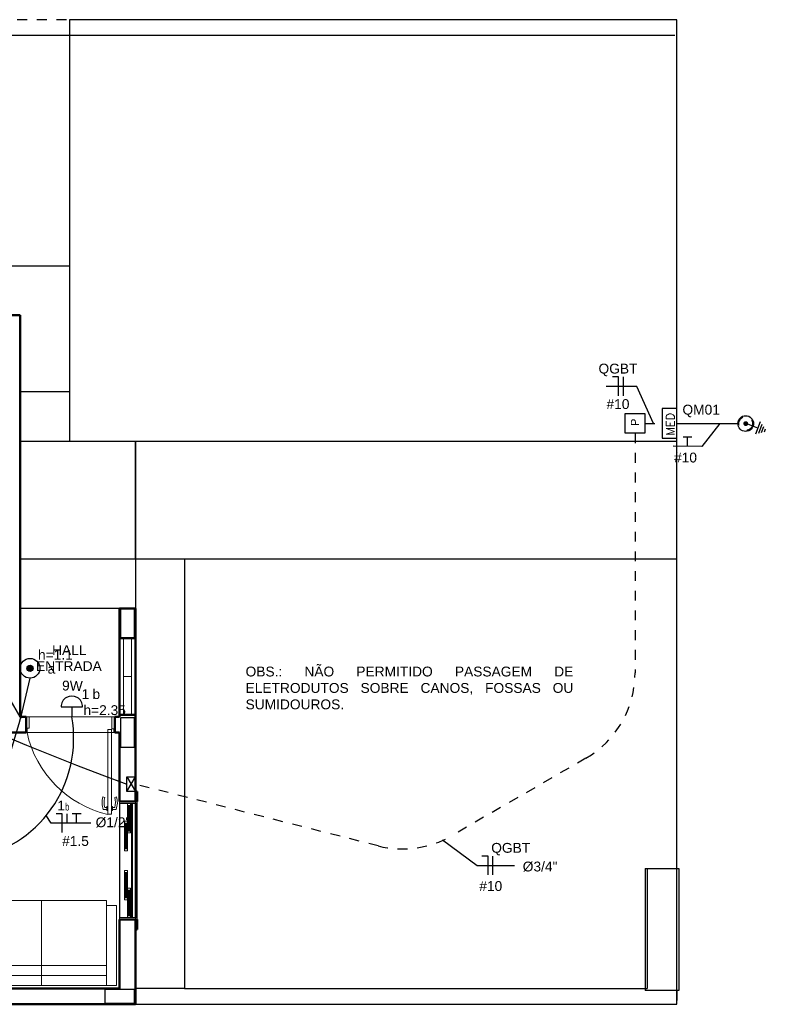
# Model space of a CAD drawing. Extents: x -98 to 248, y -55 to 13.
# Tile 20 of 117: x -0.99 to 6.58, y -33.17 to -23.17. Entities that reach past the tile are written whole.
import ezdxf
from ezdxf.enums import TextEntityAlignment as Align

# ---------------------------------------------------------------- set-up
doc = ezdxf.new("R2010")
doc.units = 0
doc.header["$LTSCALE"] = 0.01
for name, pattern in [('1-PISO', [0.225, 0.125, -0.1]), ('_Tracejado pequeno', [0.00225, 0.0015, -0.00075]), ('ELETRODUTO_PISO', [0.55, 0.4, -0.15]), ('ELETRODUTO_TETO', [1000, 1000, 0]), ('Traço ponto', [0.015875, 0.00635, -0.004763, 0, -0.004763])]:
    doc.linetypes.add(name, pattern=pattern)
for name, color, linetype, lineweight in [('A-DOOR', 7, 'Continuous', 5), ('G-IMPT', 7, 'Continuous', 5), ('Q-CASE', 7, 'Continuous', 5)]:
    doc.layers.add(name, color=color, linetype=linetype, lineweight=lineweight)
for name, color, linetype in [('ALVENARIA', 253, 'Continuous'), ('Caixas', 7, 'Continuous'), ('CAMPAINHA', 7, 'Continuous'), ('ELETRODUTO', 5, 'Continuous'), ('FIACAO', 7, 'Continuous'), ('INDICACAO_ALT_INSERCAO', 7, 'Continuous'), ('INDICACAO_BIT_FIACAO', 7, 'Continuous'), ('INDICACAO_CIRCUITO', 7, 'Continuous'), ('INDICACAO_CIRCUITO_FIA', 7, 'Continuous'), ('INDICACAO_DIAM_TUBULACAO', 7, 'Continuous'), ('INDICACAO_INTERRUPTOR', 7, 'Continuous'), ('INDICACAO_INTERRUPTOR_FIA', 7, 'Continuous'), ('INDICACAO_POTENCIA', 7, 'Continuous'), ('LINHA_DE_CHAMADA', 1, 'Continuous'), ('LISTAGEM_TEXTO', 7, 'Continuous'), ('LUMINÁRIAS', 4, 'Continuous'), ('QUADROS', 7, 'Continuous'), ('QUADROS_E_CAIXAS', 7, 'Continuous')]:
    doc.layers.add(name, color=color, linetype=linetype)
doc.styles.add('Arial', font='arial.ttf', dxfattribs={"height": 0.1})
doc.styles.add('Arial_1', font='arial.ttf', dxfattribs={"height": 0.075})
doc.styles.add('ROMANS', font='romans.shx')
doc.linetypes.add('ENERGIA_AP', pattern='A,0.5,-0.2,["x",Standard,S=0.18,R=0,X=-0.15,Y=-0.06],-0.18', length=0.88)

# ---------------------------------------------------------------- blocks, each defined once
blk = doc.blocks.new('COBOGÓ-TACO-CHINÊS8 - COBOGÓ-TACO-CHINÊS-1852837-PTS_ ELETRICOS')
at = {"layer": 'Q-CASE', "color": 9, "true_color": 0xc0c0c0}
for p, q in [((0.386, -15.295), (0.386, -14.905)), ((0.466, -14.905), (0.386, -14.905)), ((0.466, -14.905), (0.466, -15.295)), ((0.386, -15.295), (0.466, -15.295))]:
    blk.add_line(p, q, dxfattribs=at)
blk = doc.blocks.new('COBOGÓ-TACO-CHINÊS10 - COBOGÓ-TACO-CHINÊS-1852914-PTS_ ELETRICOS')
at = {"layer": 'Q-CASE', "color": 9, "true_color": 0xc0c0c0}
for p, q in [((0.386, -14.905), (0.386, -14.515)), ((0.466, -14.515), (0.466, -14.905)), ((0.386, -14.905), (0.466, -14.905))]:
    blk.add_line(p, q, dxfattribs=at)
blk = doc.blocks.new('PORTA DE ABRIR VENEZIANA_ 100_ AÇO GALVANIZADO COM PINTURA BRANCA E FECHADURA TIPO ALAVANCA - Porta Veneziana Branca 85x210-2418154-PTS_ ELETRICOS')
at = {"layer": 'A-DOOR', "color": 9, "true_color": 0xc0c0c0}
for p, q in [((-0.45, -0.08), (-0.45, 0.08)), ((-0.45, 0.08), (0.45, 0.08)), ((0.45, 0.08), (0.45, -0.08)), ((-0.45, -0.08), (0.45, -0.08))]:
    blk.add_line(p, q, dxfattribs=at)
at = {"layer": 'A-DOOR', "color": 9, "lineweight": 15, "true_color": 0xc0c0c0}
for p, q in [((-0.42, 0.08), (-0.42, -0.035)), ((0.42, 0.08), (0.42, -0.041)), ((0.45, 0.08), (0.42, 0.08)), ((0.45, -0.08), (0.45, 0.08)), ((-0.44, -0.035), (-0.44, -0.08)), ((-0.42, -0.035), (-0.44, -0.035)), ((0.379, -0.05), (0.379, -0.91)), ((0.419, -0.05), (0.379, -0.05)), ((0.419, -0.91), (0.419, -0.05)), ((0.42, -0.041), (0.44, -0.041)), ((0.44, -0.041), (0.44, -0.08)), ((0.44, -0.08), (0.45, -0.08)), ((0.349, -0.741), (0.329, -0.734)), ((0.45, -0.741), (0.469, -0.734)), ((0.369, -0.861), (0.334, -0.861)), ((0.369, -0.841), (0.349, -0.841)), ((0.369, -0.831), (0.379, -0.831)), ((0.369, -0.871), (0.369, -0.831)), ((0.379, -0.871), (0.369, -0.871)), ((0.429, -0.83), (0.419, -0.83)), ((0.419, -0.87), (0.419, -0.91)), ((0.419, -0.87), (0.429, -0.87)), ((0.429, -0.87), (0.429, -0.83)), ((0.429, -0.84), (0.45, -0.84)), ((0.429, -0.86), (0.465, -0.86)), ((0.379, -0.91), (0.419, -0.91)), ((0.419, -0.91), (0.399, -0.91))]:
    blk.add_line(p, q, dxfattribs=at)
at = {"layer": 'A-DOOR', "color": 9, "true_color": 0xc0c0c0}
blk.add_arc((0.629, 0.155), 1.095, 192.4129, 256.7914, dxfattribs=at)
at = {"layer": 'A-DOOR', "color": 9, "lineweight": 15, "true_color": 0xc0c0c0}
for centre, radius, start, end in [((0.532, -0.791), 0.21, 164.3286, 199.4386), ((0.532, -0.791), 0.19, 164.7222, 195.2778), ((0.267, -0.79), 0.19, 344.7458, 15.2542), ((0.267, -0.79), 0.21, 340.5821, 15.6453)]:
    blk.add_arc(centre, radius, start, end, dxfattribs=at)
blk = doc.blocks.new('Sofá 02 lugares - 12ZCOU02_dwg-2260070-PTS_ ELETRICOS')
at = {"layer": 'G-IMPT', "color": 9, "lineweight": 9, "true_color": 0xc0c0c0}
for p, q in [((0, 0.66), (0, 0.762)), ((0, 0.762), (0.813, 0.762)), ((0, 0.762), (0, 0.66)), ((0, 0.762), (0.813, 0.762)), ((0.813, 0.66), (0.813, 0.762)), ((0.813, 0.762), (0.813, 0.66)), ((0, 0), (0, 0.66)), ((0, 0.66), (0.102, 0.66)), ((0, 0.66), (0, -0.66)), ((0.102, 0.66), (0, 0.66)), ((0.102, 0), (0.102, 0.66)), ((0.102, 0), (0.102, 0.66)), ((0.102, 0.66), (0.158, 0.66)), ((0.102, 0.66), (0.158, 0.66)), ((0.158, 0.66), (0.813, 0.66)), ((0.813, 0.66), (0.158, 0.66)), ((0.203, 0), (0.203, 0.66)), ((0.203, 0), (0.203, 0.66)), ((0.813, 0.66), (0.864, 0.66)), ((0.813, 0.66), (0.864, 0.66)), ((0.864, 0), (0.864, 0.66)), ((0.864, 0), (0.864, 0.66)), ((0, -0.66), (0, 0)), ((0, 0), (0.102, 0)), ((0.102, -0.66), (0.102, 0)), ((0.102, -0.66), (0.102, 0)), ((0.102, 0), (0.203, 0)), ((0.203, -0.66), (0.203, 0)), ((0.864, 0), (0.864, -0.66)), ((0.203, 0), (0.203, -0.66)), ((0.203, 0), (0.864, 0)), ((0.864, 0), (0.864, -0.66)), ((0, -0.66), (0, -0.762)), ((0, -0.66), (0.102, -0.66)), ((0, -0.66), (0, -0.762)), ((0, -0.66), (0.102, -0.66)), ((0.102, -0.66), (0.158, -0.66)), ((0.102, -0.66), (0.158, -0.66)), ((0.813, -0.66), (0.158, -0.66)), ((0.813, -0.66), (0.158, -0.66)), ((0.813, -0.66), (0.813, -0.762)), ((0.813, -0.66), (0.864, -0.66)), ((0.813, -0.66), (0.813, -0.762)), ((0.813, -0.66), (0.864, -0.66)), ((0.813, -0.762), (0, -0.762)), ((0, -0.762), (0.813, -0.762))]:
    blk.add_line(p, q, dxfattribs=at)
blk = doc.blocks.new('Sofá 02 lugares - Sofá 02 lugares-2260113-PTS_ ELETRICOS')
blk.add_blockref('Sofá 02 lugares - 12ZCOU02_dwg-2260070-PTS_ ELETRICOS', (0, 0))
blk = doc.blocks.new('BASE 1')
at = {"layer": 'ALVENARIA', "linetype": 'Traço ponto'}
for p, q in [((20.02, 0), (0, 0)), ((14.52, -10), (20.02, -10))]:
    blk.add_line(p, q, dxfattribs=at)
at = {"layer": 'ALVENARIA'}
for p, q in [((13.85, 0), (13.85, -4.28)), ((20.02, 0), (13.85, 0)), ((20.02, -8.62), (20.02, 0)), ((20, -0.16), (0.16, -0.16)), ((5.81, -2.5), (13.85, -2.5)), ((13.85, -2.5), (13.85, -4.28)), ((13.85, -3.78), (13.35, -3.78)), ((13.35, -4.28), (14.52, -4.28)), ((13.85, -4.28), (20.02, -4.28)), ((14.52, -5.48), (14.52, -4.28)), ((14.52, -4.28), (14.52, -5.98)), ((15.02, -5.48), (13.35, -5.48)), ((20.02, -5.48), (14.52, -5.48)), ((15.02, -5.48), (15.02, -9.84)), ((15.02, -5.48), (15.02, -9.84)), ((14.36, -5.98), (13.35, -5.98)), ((14.36, -7.96), (14.36, -9.12)), ((14.44, -7.98), (14.44, -8.14)), ((14.47, -8.24), (14.47, -7.98)), ((14.48, -7.96), (14.48, -8.035)), ((14.49, -8.035), (14.49, -7.96)), ((14.52, -7.96), (14.52, -9.12)), ((14.52, -9.12), (14.52, -7.96)), ((14.54, -9.12), (14.54, -7.96)), ((14.48, -8.045), (14.48, -8.145)), ((14.49, -8.145), (14.49, -8.045)), ((14.41, -8.16), (14.41, -8.42)), ((14.44, -8.24), (14.44, -8.16)), ((14.44, -8.16), (14.44, -8.24)), ((14.48, -8.155), (14.48, -8.255)), ((14.49, -8.255), (14.49, -8.155)), ((14.44, -8.42), (14.44, -8.26)), ((14.48, -8.265), (14.48, -8.365)), ((14.49, -8.365), (14.49, -8.265)), ((14.48, -8.375), (14.48, -8.475)), ((14.49, -8.475), (14.49, -8.375)), ((14.48, -8.485), (14.48, -8.585)), ((14.49, -8.585), (14.49, -8.485)), ((14.48, -8.595), (14.48, -8.695)), ((14.49, -8.695), (14.49, -8.595)), ((14.41, -8.66), (14.41, -8.92)), ((14.44, -8.82), (14.44, -8.66)), ((19.7, -8.62), (20.04, -8.62)), ((19.7, -8.62), (19.7, -9.86)), ((19.72, -8.62), (19.72, -9.84)), ((20.02, -9.86), (20.02, -8.62)), ((20.04, -8.62), (20.04, -9.86)), ((14.48, -8.705), (14.48, -8.805)), ((14.49, -8.805), (14.49, -8.705)), ((14.44, -8.92), (14.44, -8.84)), ((14.44, -8.84), (14.44, -8.92)), ((14.47, -9.1), (14.47, -8.84)), ((14.48, -8.815), (14.48, -8.915)), ((14.49, -8.915), (14.49, -8.815)), ((14.44, -8.94), (14.44, -9.1)), ((14.48, -8.925), (14.48, -9.025)), ((14.49, -9.025), (14.49, -8.925)), ((14.48, -9.035), (14.48, -9.12)), ((14.49, -9.12), (14.49, -9.035)), ((15.02, -9.84), (14.52, -9.84)), ((15.02, -9.84), (14.52, -9.84)), ((15.02, -9.84), (19.72, -9.84)), ((20.04, -9.86), (19.7, -9.86)), ((20.02, -10), (20.02, -9.86)), ((14.52, -10), (20.02, -10))]:
    blk.add_line(p, q, dxfattribs=at)
at = {"layer": 'ALVENARIA', "lineweight": 50}
for p, q in [((13.35, -3), (12.74, -3)), ((13.35, -7.08), (13.35, -3)), ((14.52, -5.98), (14.36, -5.98)), ((14.36, -7.08), (14.36, -5.98)), ((14.52, -5.98), (14.52, -7.94)), ((14.36, -6.28), (14.37, -6.28)), ((14.36, -6.28), (14.52, -6.28)), ((14.51, -6.28), (14.52, -6.28)), ((13.41, -7.08), (13.35, -7.08)), ((13.41, -7.08), (13.41, -7.24)), ((14.36, -7.08), (14.31, -7.08)), ((14.31, -7.08), (14.31, -7.24)), ((14.4, -7.06), (14.36, -7.06)), ((14.52, -7.06), (14.36, -7.06)), ((14.52, -7.06), (14.48, -7.06)), ((12.932, -7.24), (13.41, -7.24)), ((14.31, -7.24), (14.36, -7.24)), ((14.36, -7.24), (14.36, -7.94)), ((14.54, -7.84), (14.52, -7.84)), ((14.52, -7.84), (14.52, -7.94)), ((14.54, -7.94), (14.54, -7.84)), ((14.36, -7.94), (14.52, -7.94)), ((14.52, -7.94), (14.54, -7.94)), ((14.52, -9.14), (14.36, -9.14)), ((14.36, -9.14), (14.36, -9.84)), ((14.52, -10), (14.52, -9.14)), ((14.54, -9.14), (14.52, -9.14)), ((14.52, -9.14), (14.52, -9.24)), ((14.54, -9.24), (14.54, -9.14)), ((14.52, -9.24), (14.54, -9.24)), ((14.36, -9.84), (10.96, -9.84)), ((5.68, -10), (14.52, -10))]:
    blk.add_line(p, q, dxfattribs=at)
at = {"layer": 'ALVENARIA', "lineweight": 25}
for p, q in [((14.51, -5.98), (14.37, -5.98)), ((14.37, -5.98), (14.37, -6.28)), ((14.51, -6.28), (14.51, -5.98)), ((14.37, -6.28), (14.51, -6.28)), ((14.51, -7.09), (14.37, -7.09)), ((14.37, -7.09), (14.37, -7.39)), ((14.51, -7.39), (14.51, -7.09)), ((14.37, -7.39), (14.51, -7.39)), ((14.51, -9.85), (14.21, -9.85)), ((14.21, -9.85), (14.21, -9.99)), ((14.51, -9.99), (14.51, -9.85)), ((14.21, -9.99), (14.51, -9.99))]:
    blk.add_line(p, q, dxfattribs=at)
at = {"layer": 'ALVENARIA', "lineweight": 15}
for p, q in [((14.36, -7.96), (14.36, -7.94)), ((14.52, -7.96), (14.36, -7.96)), ((14.44, -7.96), (14.47, -7.96)), ((14.44, -7.98), (14.44, -7.96)), ((14.47, -7.98), (14.44, -7.98)), ((14.45, -7.98), (14.46, -7.98)), ((14.45, -8.24), (14.45, -7.98)), ((14.46, -7.98), (14.46, -8.24)), ((14.47, -7.96), (14.47, -7.98)), ((14.52, -7.96), (14.52, -7.94)), ((14.52, -7.94), (14.52, -7.96)), ((14.54, -7.96), (14.52, -7.96)), ((14.54, -7.94), (14.54, -7.96)), ((14.48, -8.035), (14.49, -8.035)), ((14.48, -8.045), (14.48, -8.035)), ((14.49, -8.045), (14.48, -8.045)), ((14.49, -8.035), (14.49, -8.045)), ((14.41, -8.14), (14.44, -8.14)), ((14.41, -8.16), (14.41, -8.14)), ((14.44, -8.16), (14.41, -8.16)), ((14.42, -8.16), (14.43, -8.16)), ((14.42, -8.42), (14.42, -8.16)), ((14.43, -8.16), (14.43, -8.42)), ((14.44, -8.14), (14.44, -8.16)), ((14.48, -8.145), (14.49, -8.145)), ((14.48, -8.155), (14.48, -8.145)), ((14.49, -8.155), (14.48, -8.155)), ((14.49, -8.145), (14.49, -8.155)), ((14.44, -8.24), (14.47, -8.24)), ((14.44, -8.26), (14.44, -8.24)), ((14.47, -8.26), (14.44, -8.26)), ((14.46, -8.24), (14.45, -8.24)), ((14.47, -8.24), (14.47, -8.26)), ((14.48, -8.255), (14.49, -8.255)), ((14.48, -8.265), (14.48, -8.255)), ((14.49, -8.265), (14.48, -8.265)), ((14.49, -8.255), (14.49, -8.265)), ((14.48, -8.365), (14.49, -8.365)), ((14.48, -8.375), (14.48, -8.365)), ((14.49, -8.375), (14.48, -8.375)), ((14.49, -8.365), (14.49, -8.375)), ((14.41, -8.42), (14.44, -8.42)), ((14.41, -8.44), (14.41, -8.42)), ((14.44, -8.44), (14.41, -8.44)), ((14.43, -8.42), (14.42, -8.42)), ((14.44, -8.42), (14.44, -8.44)), ((14.48, -8.475), (14.49, -8.475)), ((14.48, -8.485), (14.48, -8.475)), ((14.49, -8.485), (14.48, -8.485)), ((14.49, -8.475), (14.49, -8.485)), ((14.48, -8.585), (14.49, -8.585)), ((14.48, -8.595), (14.48, -8.585)), ((14.49, -8.595), (14.48, -8.595)), ((14.49, -8.585), (14.49, -8.595)), ((14.41, -8.64), (14.44, -8.64)), ((14.41, -8.66), (14.41, -8.64)), ((14.44, -8.66), (14.41, -8.66)), ((14.42, -8.66), (14.43, -8.66)), ((14.42, -8.92), (14.42, -8.66)), ((14.43, -8.66), (14.43, -8.92)), ((14.44, -8.64), (14.44, -8.66)), ((14.48, -8.695), (14.49, -8.695)), ((14.48, -8.705), (14.48, -8.695)), ((14.49, -8.695), (14.49, -8.705)), ((14.49, -8.705), (14.48, -8.705)), ((14.44, -8.82), (14.47, -8.82)), ((14.44, -8.84), (14.44, -8.82)), ((14.47, -8.84), (14.44, -8.84)), ((14.45, -8.84), (14.46, -8.84)), ((14.45, -9.1), (14.45, -8.84)), ((14.46, -8.84), (14.46, -9.1)), ((14.47, -8.82), (14.47, -8.84)), ((14.48, -8.805), (14.49, -8.805)), ((14.48, -8.815), (14.48, -8.805)), ((14.49, -8.815), (14.48, -8.815)), ((14.49, -8.805), (14.49, -8.815)), ((14.41, -8.92), (14.44, -8.92)), ((14.41, -8.94), (14.41, -8.92)), ((14.44, -8.94), (14.41, -8.94)), ((14.43, -8.92), (14.42, -8.92)), ((14.44, -8.92), (14.44, -8.94)), ((14.48, -8.915), (14.49, -8.915)), ((14.48, -8.925), (14.48, -8.915)), ((14.49, -8.925), (14.48, -8.925)), ((14.49, -8.915), (14.49, -8.925)), ((14.44, -9.1), (14.47, -9.1)), ((14.44, -9.12), (14.44, -9.1)), ((14.46, -9.1), (14.45, -9.1)), ((14.47, -9.1), (14.47, -9.12)), ((14.48, -9.025), (14.49, -9.025)), ((14.48, -9.035), (14.48, -9.025)), ((14.49, -9.035), (14.48, -9.035)), ((14.49, -9.025), (14.49, -9.035)), ((14.36, -9.12), (14.52, -9.12)), ((14.36, -9.14), (14.36, -9.12)), ((14.47, -9.12), (14.44, -9.12)), ((14.52, -9.12), (14.54, -9.12)), ((14.52, -9.14), (14.52, -9.12)), ((14.52, -9.12), (14.52, -9.14)), ((14.54, -9.12), (14.54, -9.14))]:
    blk.add_line(p, q, dxfattribs=at)
at = {"layer": 'ALVENARIA', "linetype": '_Tracejado pequeno'}
blk.add_line((20.02, -9.86), (20.02, -10), dxfattribs=at)
at = {"layer": 'ALVENARIA'}
for name, p in [('COBOGÓ-TACO-CHINÊS10 - COBOGÓ-TACO-CHINÊS-1852914-PTS_ ELETRICOS', (14.014, 8.235)), ('COBOGÓ-TACO-CHINÊS8 - COBOGÓ-TACO-CHINÊS-1852837-PTS_ ELETRICOS', (14.014, 8.235)), ('PORTA DE ABRIR VENEZIANA_ 100_ AÇO GALVANIZADO COM PINTURA BRANCA E FECHADURA TIPO ALAVANCA - Porta Veneziana Branca 85x210-2418154-PTS_ ELETRICOS', (13.86, -7.16))]:
    blk.add_blockref(name, p, dxfattribs=at)
at = {"layer": 'ALVENARIA', "rotation": 89.99999999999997}
blk.add_blockref('Sofá 02 lugares - Sofá 02 lugares-2260113-PTS_ ELETRICOS', (13.568, -9.81), dxfattribs=at)
at = {"layer": 'ALVENARIA', "char_height": 0.1, "attachment_point": 1, "style": 'Arial'}
for s, insert, width in [('HALL ', (13.674, -6.353), 0.48101), ('ENTRADA', (13.511, -6.515), 0.82574)]:
    blk.add_mtext(s, dxfattribs=dict(at, insert=insert, width=width))
blk = doc.blocks.new('*U126', base_point=(-21890.737, -13717.875))
for p, q in [((-21890.637, -13717.765), (-21890.637, -13717.985)), ((-21890.637, -13717.875), (-21890.737, -13717.875))]:
    blk.add_line(p, q)
blk.add_arc((-21890.636, -13717.875), 0.11, 269.844, 90.156)
blk = doc.blocks.new('*U159', base_point=(-21888.383, -13713.315))
at = {"linetype": 'ByBlock'}
blk.add_arc((-21887.158, -13713.112), 1.242, 189.4082, 280.0933, dxfattribs=at)
blk = doc.blocks.new('*U212', base_point=(665.55, 144.199))
blk.add_line((665.55, 144.199), (665.55, 144.389))
blk = doc.blocks.new('*U479', base_point=(-21886.026, -13709.989))
for p, q in [((-21885.876, -13709.839), (-21886.176, -13709.839)), ((-21886.176, -13709.839), (-21886.176, -13709.989)), ((-21885.876, -13709.989), (-21885.876, -13709.839)), ((-21886.176, -13709.989), (-21885.876, -13709.989))]:
    blk.add_line(p, q)
at = {"layer": 'LISTAGEM_TEXTO', "style": 'ROMANS'}
blk.add_text('MED', height=0.0839, dxfattribs=at).set_placement((-21886.15, -13709.964))
blk = doc.blocks.new('*U480', base_point=(-21893.884, -13730.939))
at = {"linetype": 'Continuous'}
for p, q in [((-21893.929, -13731.062), (-21893.89, -13730.961)), ((-21893.867, -13731.087), (-21893.991, -13731.038)), ((-21893.892, -13731.104), (-21893.985, -13731.068)), ((-21893.916, -13731.121), (-21893.978, -13731.097)), ((-21893.941, -13731.138), (-21893.972, -13731.126))]:
    blk.add_line(p, q, dxfattribs=at)
at = {"linetype": 'Continuous', "const_width": 0.0246}
blk.add_lwpolyline([(-21893.874, -13730.933, 1), (-21893.895, -13730.946, 1)], format="xyb", close=True, dxfattribs=at)
blk.add_circle((-21893.884, -13730.939), 0.08)
at = {"linetype": '1-PISO', "ltscale": 0.5}
blk.add_circle((-21893.884, -13730.939), 0.07, dxfattribs=at)
blk = doc.blocks.new('*U481', base_point=(-21881.58, -13720.6))
at = {"linetype": 'ByBlock'}
blk.add_arc((-21727.773, -13720.68), 153.807, 179.73919, 179.9702, dxfattribs=at)
blk = doc.blocks.new('*U482', base_point=(-21881.355, -13720.199))
at = {"color": 3, "linetype": 'Continuous'}
for p, q in [((-21881.309, -13720.104), (-21881.4, -13720.104)), ((-21881.355, -13720.199), (-21881.355, -13720.104))]:
    blk.add_line(p, q, dxfattribs=at)
blk = doc.blocks.new('*U483', base_point=(-21890.16, -13721.248))
for p, q in [((-21890.26, -13721.248), (-21890.26, -13721.048)), ((-21890.26, -13721.048), (-21890.06, -13721.048)), ((-21890.06, -13721.048), (-21890.06, -13721.248)), ((-21890.06, -13721.248), (-21890.26, -13721.248))]:
    blk.add_line(p, q)
blk.add_text('P', height=0.0841).set_placement((-21890.187, -13721.189))
blk = doc.blocks.new('*U484', base_point=(-21889.485, -13719.656))
at = {"linetype": 'ByBlock'}
blk.add_lwpolyline([(-21889.485, -13719.656), (-21889.485, -13719.83)], dxfattribs=at)
blk = doc.blocks.new('*U485', base_point=(576.818, 148.746))
blk.add_line((576.818, 148.556), (576.818, 148.936))
blk = doc.blocks.new('*U486', base_point=(-21889.758, -13719.698))
at = {"color": 4}
for p, q in [((-21889.752, -13719.603), (-21889.815, -13719.603)), ((-21889.752, -13719.793), (-21889.752, -13719.603))]:
    blk.add_line(p, q, dxfattribs=at)
at = {"xscale": 0.5, "yscale": 0.5, "zscale": 0.5}
blk.add_blockref('*U485', (-21889.702, -13719.698), dxfattribs=at)
blk = doc.blocks.new('*U488', base_point=(-21897.058, -13722.599))
blk.add_hatch(color=256).paths.add_polyline_path([(-21897.026, -13722.599, 1), (-21897.09, -13722.599, 1)])
for radius in [0.1, 0.0318]:
    blk.add_circle((-21897.058, -13722.599), radius)
blk = doc.blocks.new('*U626', base_point=(576.818, 148.746))
blk.add_line((576.818, 148.556), (576.818, 148.936))
blk = doc.blocks.new('*U627', base_point=(-21889.101, -13717.111))
at = {"color": 4}
for p, q in [((-21889.094, -13717.016), (-21889.157, -13717.016)), ((-21889.094, -13717.206), (-21889.094, -13717.016))]:
    blk.add_line(p, q, dxfattribs=at)
at = {"xscale": 0.5, "yscale": 0.5, "zscale": 0.5}
blk.add_blockref('*U626', (-21889.044, -13717.111), dxfattribs=at)
blk = doc.blocks.new('*U830', base_point=(-21890.989, -13717.114))
for p, q in [((-21890.814, -13717.014), (-21891.164, -13717.214)), ((-21891.164, -13717.014), (-21890.814, -13717.214))]:
    blk.add_line(p, q)
blk.add_lwpolyline([(-21891.164, -13717.214), (-21891.164, -13717.014), (-21890.814, -13717.014), (-21890.814, -13717.214)], close=True)

msp = doc.modelspace()

# ---------------------------------------------------------------- linework, layer by layer
at = {"color": 4}
for p, q in [((-0.5601, -31.2376), (-0.6234, -31.2376)), ((-0.5601, -31.4276), (-0.5601, -31.2376))]:
    msp.add_line(p, q, dxfattribs=at)
at = {"color": 3, "linetype": 'Continuous'}
for p, q in [((-0.3686, -31.2376), (-0.4601, -31.2376)), ((-0.4143, -31.3326), (-0.4143, -31.2376))]:
    msp.add_line(p, q, dxfattribs=at)
at = {"layer": 'ELETRODUTO', "linetype": 'ELETRODUTO_PISO'}
msp.add_lwpolyline([(5.2582, -27.371), (5.2582, -29.8057, -0.2678578), (4.7585, -30.6715), (3.3954, -31.4592, -0.195603), (2.6489, -31.5625), (0.182, -30.936)], format="xyb", dxfattribs=at)
at = {"layer": 'ELETRODUTO', "linetype": 'ELETRODUTO_TETO'}
for centre, radius, start, end in [((10.6715, -2.247), 30.576, 241.57169, 249.7652), ((-8.7156, -28.1984), 8.0018, 334.48615, 348.02825)]:
    msp.add_arc(centre, radius, start, end, dxfattribs=at)
at = {"layer": 'LINHA_DE_CHAMADA'}
for points in [[(5.4451, -27.271), (5.2762, -26.8948), (4.9629, -26.8948)], [(6.1205, -27.2724), (5.9359, -27.5047), (5.6445, -27.502)], [(-1.107, -30.0516), (-0.9822, -30.2696)], [(-0.6743, -31.3326), (-0.724, -31.2543)], [(-0.271, -31.3326), (-0.271, -31.3326), (-0.6743, -31.3326)], [(3.3032, -31.5001), (3.6525, -31.762), (4.0337, -31.762)]]:
    msp.add_lwpolyline(points, dxfattribs=at)

# ---------------------------------------------------------------- block references
msp.add_blockref('BASE 1', (-14.338, -23.171))
at = {"xscale": 0.5, "yscale": 0.5, "zscale": 0.5}
msp.add_blockref('*U212', (-0.5101, -31.3326), dxfattribs=at)
at = {"layer": 'Caixas', "rotation": 90}
msp.add_blockref('*U480', (6.3821, -27.2729), dxfattribs=at)
at = {"layer": 'CAMPAINHA', "rotation": 90}
msp.add_blockref('*U488', (-0.8879, -29.7582), dxfattribs=at)
at = {"layer": 'ELETRODUTO', "linetype": 'ELETRODUTO_PISO', "rotation": 90}
msp.add_blockref('*U484', (5.3582, -27.271), dxfattribs=at)
at = {"layer": 'ELETRODUTO', "linetype": 'ENERGIA_AP', "rotation": 90}
msp.add_blockref('*U481', (6.3021, -27.2729), dxfattribs=at)
at = {"layer": 'ELETRODUTO', "linetype": 'ELETRODUTO_TETO', "rotation": 90}
msp.add_blockref('*U159', (-1.4834, -31.6941), dxfattribs=at)
at = {"layer": 'FIACAO'}
for name, p in [('*U486', (5.0844, -26.8948)), ('*U627', (3.7579, -31.762))]:
    msp.add_blockref(name, p, dxfattribs=at)
at = {"layer": 'FIACAO', "xscale": -1, "rotation": 359.4609603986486}
msp.add_blockref('*U482', (5.7902, -27.5034), dxfattribs=at)
at = {"layer": 'LUMINÁRIAS', "rotation": 90}
msp.add_blockref('*U126', (-0.4633, -30.251), dxfattribs=at)
at = {"layer": 'QUADROS', "xscale": 0.4285714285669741, "yscale": 0.4285714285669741, "zscale": 0.4285714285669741, "rotation": 90}
msp.add_blockref('*U830', (0.1391, -30.936), dxfattribs=at)
at = {"layer": 'QUADROS_E_CAIXAS', "rotation": 90}
for name, p in [('*U483', (5.3582, -27.271)), ('*U479', (5.682, -27.271))]:
    msp.add_blockref(name, p, dxfattribs=at)

# ---------------------------------------------------------------- texts
at = {"insert": (1.3015, -29.7413), "char_height": 0.1, "width": 3.319478, "attachment_point": 1, "style": 'Arial_1'}
msp.add_mtext('\\pxqj;OBS.: NÃO PERMITIDO PASSAGEM DE ELETRODUTOS SOBRE CANOS, FOSSAS OU SUMIDOUROS.', dxfattribs=at)
at = {"layer": 'INDICACAO_ALT_INSERCAO', "style": 'Arial'}
for s, p in [('h=1.1', (-0.8072, -29.671)), ('h=2.35', (-0.3453, -30.2333))]:
    msp.add_text(s, height=0.1, dxfattribs=at).set_placement(p)
at = {"layer": 'INDICACAO_BIT_FIACAO', "style": 'Arial'}
for s, p in [('#10', (5.0844, -27.0248)), ('#10', (5.7703, -27.5679)), ('#1.5', (-0.426, -31.4626)), ('#10', (3.7922, -31.9199))]:
    msp.add_text(s, height=0.1, dxfattribs=at).set_placement(p, align=Align.TOP_CENTER)
at = {"layer": 'INDICACAO_CIRCUITO', "style": 'Arial'}
for s, p in [('QM01', (5.7395, -27.1815)), ('1', (-0.3638, -30.0704))]:
    msp.add_text(s, height=0.1, dxfattribs=at).set_placement(p)
at = {"layer": 'INDICACAO_CIRCUITO_FIA', "style": 'Arial'}
for s, p in [('QGBT', (5.0844, -26.7648)), ('1', (-0.572, -31.2026))]:
    msp.add_text(s, height=0.1, dxfattribs=at).set_placement(p, align=Align.CENTER)
msp.add_text('QGBT', height=0.1, dxfattribs=at).set_placement((3.7969, -31.632))
at = {"layer": 'INDICACAO_DIAM_TUBULACAO', "style": 'Arial'}
for s, p in [('%%C1/2"', (-0.2214, -31.3723)), ('%%C3/4"', (4.1172, -31.8216))]:
    msp.add_text(s, height=0.1, dxfattribs=at).set_placement(p)
at = {"layer": 'INDICACAO_INTERRUPTOR', "style": 'Arial'}
for s, p in [('a', (-0.7096, -29.8125)), ('b', (-0.2538, -30.0704))]:
    msp.add_text(s, height=0.1, dxfattribs=at).set_placement(p)
at = {"layer": 'INDICACAO_INTERRUPTOR_FIA', "style": 'Arial', "width": 0.7}
msp.add_text('b', height=0.075, dxfattribs=at).set_placement((-0.5101, -31.2026), align=Align.CENTER)
at = {"layer": 'INDICACAO_POTENCIA', "style": 'Arial'}
msp.add_text('9W', height=0.1, rotation=358.40699, dxfattribs=at).set_placement((-0.564, -29.9829))

doc.saveas('drawing.dxf')
